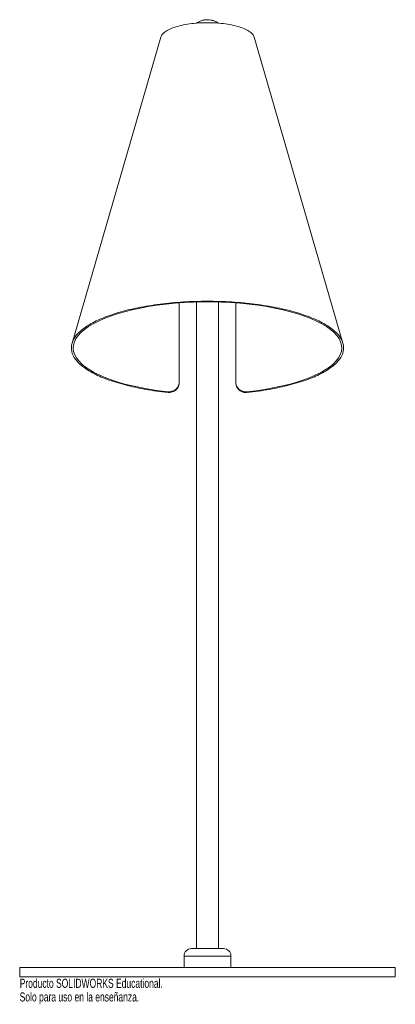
# Paper-space layout '_Derecha' of a CAD drawing. Header units: millimetres. Extents: x -100 to 100, y -15 to 509.
import ezdxf

# ---------------------------------------------------------------- set-up
doc = ezdxf.new("R2010")
doc.units = ezdxf.units.MM
doc.styles.add('SLDTEXTSTYLE0', font='TXT', dxfattribs={"width": 0.7})

psp = doc.layouts.new('_Derecha')

# ---------------------------------------------------------------- linework, layer by layer
at = {"color": 7, "linetype": 'Continuous', "lineweight": 15}
for p, q in [((-24.87, 499.98), (-72.14, 337.14)), ((72.14, 337.14), (24.87, 499.98)), ((-15, 358.53), (-15, 316.61)), ((-5.85, 358.99), (-5.85, 15)), ((5.85, 15), (5.85, 359.01)), ((15, 316.61), (15, 316.96)), ((-21, 310.93), (-21, 311.29)), ((21, 311.29), (21, 310.93)), ((-12.5, 11), (-12.5, 5)), ((-8.5, 15), (8.5, 15)), ((12.5, 5), (12.5, 11)), ((-100, 5), (-100, 0)), ((-100, 5), (100, 5)), ((-100, 0), (100, 0)), ((100, 0), (100, 5))]:
    psp.add_line(p, q, dxfattribs=at)
at = {"color": 8, "linetype": 'Continuous', "lineweight": 15}
psp.add_line((12.5, 11), (-12.5, 11), dxfattribs=at)
at = {"color": 7, "linetype": 'Continuous', "lineweight": 15, "flags": 128}
psp.add_lwpolyline([(-21, 311.29), (-25.74, 311.85), (-30.36, 312.52), (-34.83, 313.3), (-39.12, 314.19), (-43.22, 315.18), (-47.11, 316.27), (-50.77, 317.44), (-54.18, 318.7), (-57.32, 320.04), (-60.17, 321.45), (-62.73, 322.93), (-64.99, 324.46), (-66.92, 326.05), (-68.52, 327.67), (-69.78, 329.34), (-70.7, 331.02), (-71.28, 332.73), (-71.5, 334.44), (-71.37, 336.16), (-70.88, 337.87), (-70.05, 339.56), (-68.87, 341.23), (-67.36, 342.87), (-65.51, 344.46), (-63.34, 346.01), (-60.85, 347.5), (-58.07, 348.93), (-55, 350.29), (-51.66, 351.57), (-48.06, 352.77), (-44.23, 353.88), (-40.18, 354.89), (-35.93, 355.8), (-31.51, 356.61), (-26.93, 357.32), (-22.22, 357.91), (-17.39, 358.38), (-12.49, 358.74), (-7.52, 358.98), (-2.51, 359.1), (2.51, 359.1), (7.52, 358.98), (12.49, 358.74), (17.39, 358.38), (22.22, 357.91), (26.93, 357.32), (31.51, 356.61), (35.93, 355.8), (40.18, 354.89), (44.23, 353.88), (48.06, 352.77), (51.66, 351.57), (55, 350.29), (58.07, 348.93), (60.85, 347.5), (63.34, 346.01), (65.51, 344.46), (67.36, 342.87), (68.87, 341.23), (70.05, 339.56), (70.88, 337.87), (71.37, 336.16), (71.5, 334.44), (71.28, 332.73), (70.7, 331.02), (69.78, 329.34), (68.52, 327.67), (66.92, 326.05), (64.99, 324.46), (62.73, 322.93), (60.17, 321.45), (57.32, 320.04), (54.18, 318.7), (50.77, 317.44), (47.11, 316.27), (43.22, 315.18), (39.12, 314.19), (34.83, 313.3), (30.36, 312.52), (25.74, 311.85), (21, 311.29)], dxfattribs=at)
at = {"color": 7, "linetype": 'Continuous', "lineweight": 15}
for centre, start, end in [((-8.5, 11), 90, 180), ((8.5, 11), 0, 90)]:
    psp.add_arc(centre, 4, start, end, dxfattribs=at)
for points, knots in [([(5.87, 507.39), (5.64, 507.56), (4.93, 508.08), (3.57, 508.67), (1.85, 509.14), (0.07, 509.3), (-1.72, 509.16), (-3.45, 508.71), (-4.86, 508.12), (-5.6, 507.58), (-5.87, 507.39)], [0, 0, 0, 0, 0.070463, 0.211431, 0.352764, 0.494399, 0.63626, 0.778246, 0.92024, 1, 1, 1, 1]), ([(-24.76, 499.95), (-24.7, 500.23), (-24.53, 501.06), (-23.21, 502.4), (-20.93, 503.89), (-17.79, 505.19), (-13.98, 506.26), (-9.63, 507.06), (-4.91, 507.55), (0, 507.71), (4.91, 507.55), (9.63, 507.06), (13.98, 506.26), (17.79, 505.19), (20.93, 503.89), (23.21, 502.4), (24.53, 501.06), (24.7, 500.23), (24.76, 499.95)], [0, 0, 0, 0, 0.033086, 0.099788, 0.16649, 0.233192, 0.299894, 0.366596, 0.433298, 0.5, 0.566702, 0.633404, 0.700106, 0.766808, 0.83351, 0.900212, 0.966914, 1, 1, 1, 1]), ([(-21, 310.93), (-25.12, 311.35), (-29.12, 311.91), (-36.78, 313.24), (-40.44, 314.03), (-47.29, 315.81), (-50.48, 316.8), (-56.3, 318.97), (-58.93, 320.14), (-63.54, 322.63), (-65.51, 323.94), (-68.76, 326.67), (-70.03, 328.08), (-71.81, 330.96), (-72.33, 332.42), (-72.6, 335.36), (-72.35, 336.84), (-71.09, 339.75), (-70.08, 341.18), (-67.33, 343.97), (-65.6, 345.32), (-61.45, 347.9), (-59.04, 349.13), (-53.63, 351.41), (-50.62, 352.47), (-44.11, 354.4), (-40.6, 355.26), (-33.2, 356.76), (-29.3, 357.39), (-21.23, 358.42), (-17.07, 358.81), (-8.6, 359.33), (-4.3, 359.46), (4.3, 359.46), (8.6, 359.33), (17.07, 358.81), (21.23, 358.42), (29.3, 357.39), (33.2, 356.76), (40.6, 355.26), (44.11, 354.4), (50.62, 352.47), (53.63, 351.41), (59.04, 349.13), (61.45, 347.9), (65.6, 345.32), (67.33, 343.97), (70.08, 341.18), (71.09, 339.75), (72.35, 336.84), (72.6, 335.36), (72.33, 332.42), (71.81, 330.96), (70.03, 328.08), (68.76, 326.67), (65.51, 323.94), (63.54, 322.63), (58.93, 320.14), (56.3, 318.97), (50.48, 316.8), (47.29, 315.81), (40.44, 314.03), (36.78, 313.24), (29.12, 311.91), (25.12, 311.35), (21, 310.93)], [0, 0, 0, 0, 0.03125, 0.03125, 0.0625, 0.0625, 0.09375, 0.09375, 0.125, 0.125, 0.15625, 0.15625, 0.1875, 0.1875, 0.21875, 0.21875, 0.25, 0.25, 0.28125, 0.28125, 0.3125, 0.3125, 0.34375, 0.34375, 0.375, 0.375, 0.40625, 0.40625, 0.4375, 0.4375, 0.46875, 0.46875, 0.5, 0.5, 0.53125, 0.53125, 0.5625, 0.5625, 0.59375, 0.59375, 0.625, 0.625, 0.65625, 0.65625, 0.6875, 0.6875, 0.71875, 0.71875, 0.75, 0.75, 0.78125, 0.78125, 0.8125, 0.8125, 0.84375, 0.84375, 0.875, 0.875, 0.90625, 0.90625, 0.9375, 0.9375, 0.96875, 0.96875, 1, 1, 1, 1]), ([(15, 316.96), (15, 329.66), (15, 343.52), (15, 357.38), (15, 358.54)], [0, 0, 0, 0, 0.916662, 1, 1, 1, 1]), ([(-21, 311.29), (-20.62, 311.25), (-20.23, 311.24), (-19.66, 311.3), (-19.47, 311.33), (-19.1, 311.41), (-18.91, 311.46), (-18.36, 311.65), (-18.01, 311.8), (-17.52, 312.1), (-17.35, 312.21), (-17.04, 312.45), (-16.75, 312.7), (-16.48, 312.98), (-16.23, 313.28), (-16.11, 313.44), (-15.78, 313.93), (-15.6, 314.27), (-15.3, 315), (-15.19, 315.39), (-15.04, 316.16), (-15, 316.56), (-15, 316.96)], [0, 0, 0, 0, 0.125, 0.125, 0.1875, 0.1875, 0.25, 0.25, 0.375, 0.375, 0.4375, 0.4375, 0.5, 0.5625, 0.5625, 0.625, 0.625, 0.75, 0.75, 0.875, 0.875, 1, 1, 1, 1]), ([(-15, 316.61), (-15, 316.21), (-15.04, 315.82), (-15.15, 315.23), (-15.19, 315.04), (-15.31, 314.66), (-15.37, 314.47), (-15.6, 313.93), (-15.78, 313.58), (-16.22, 312.93), (-16.47, 312.63), (-17.03, 312.09), (-17.34, 311.86), (-18.01, 311.45), (-18.36, 311.29), (-19.09, 311.05), (-19.47, 310.97), (-20.23, 310.89), (-20.62, 310.89), (-21, 310.93)], [0, 0, 0, 0, 0.125, 0.125, 0.1875, 0.1875, 0.25, 0.25, 0.375, 0.375, 0.5, 0.5, 0.625, 0.625, 0.75, 0.75, 0.875, 0.875, 1, 1, 1, 1]), ([(15, 316.96), (15, 316.56), (15.04, 316.17), (15.15, 315.58), (15.19, 315.39), (15.31, 315.01), (15.37, 314.82), (15.6, 314.28), (15.78, 313.93), (16.22, 313.28), (16.47, 312.98), (17.03, 312.44), (17.34, 312.21), (18.01, 311.81), (18.36, 311.65), (19.09, 311.41), (19.47, 311.32), (20.23, 311.24), (20.62, 311.25), (21, 311.29)], [0, 0, 0, 0, 0.125, 0.125, 0.1875, 0.1875, 0.25, 0.25, 0.375, 0.375, 0.5, 0.5, 0.625, 0.625, 0.75, 0.75, 0.875, 0.875, 1, 1, 1, 1]), ([(21, 310.93), (20.62, 310.89), (20.23, 310.89), (19.66, 310.95), (19.47, 310.98), (19.1, 311.06), (18.91, 311.11), (18.36, 311.29), (18.01, 311.45), (17.51, 311.75), (17.35, 311.86), (17.04, 312.1), (16.75, 312.35), (16.48, 312.63), (16.23, 312.93), (16.11, 313.09), (15.78, 313.58), (15.6, 313.92), (15.3, 314.65), (15.19, 315.04), (15.04, 315.81), (15, 316.21), (15, 316.61)], [0, 0, 0, 0, 0.125, 0.125, 0.1875, 0.1875, 0.25, 0.25, 0.375, 0.375, 0.4375, 0.4375, 0.5, 0.5625, 0.5625, 0.625, 0.625, 0.75, 0.75, 0.875, 0.875, 1, 1, 1, 1])]:
    psp.add_open_spline(points, degree=3, knots=knots, dxfattribs=at)

# ---------------------------------------------------------------- texts
at = {"color": 7, "linetype": 'Continuous', "char_height": 4.8336, "attachment_point": 1, "style": 'SLDTEXTSTYLE0'}
for s, insert in [('Producto SOLIDWORKS Educational.', (-100, -1.02)), ('Solo para uso en la enseñanza.', (-100, -8.27))]:
    psp.add_mtext(s, dxfattribs=dict(at, insert=insert))

doc.saveas('drawing.dxf')
